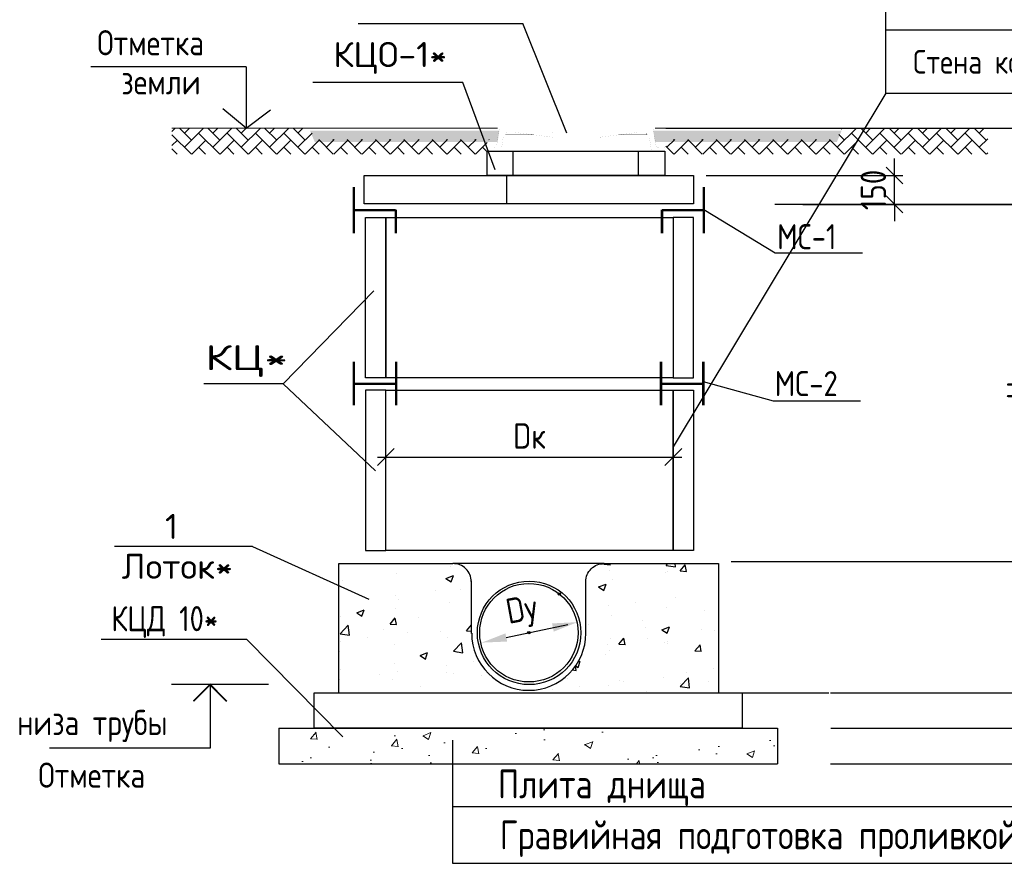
# Model space of a CAD drawing. Extents: x 0 to 362422, y 0 to 4201735.
# Tile 21 of 256: x 360175 to 360291, y 4197100 to 4197200. Entities that reach past the tile are written whole.
import ezdxf
from ezdxf.enums import TextEntityAlignment as Align

# ---------------------------------------------------------------- set-up
doc = ezdxf.new("R2010")
doc.units = 0
doc.header["$LTSCALE"] = 0.5
doc.header["$MEASUREMENT"] = 0
doc.header["$PDMODE"] = 32
doc.header["$PDSIZE"] = 0.3
for name, color, linetype in [('BUILDING', 2, 'Continuous'), ('DIMS', 3, 'Continuous'), ('English', 1, 'Continuous'), ('KOLODEZ', 250, 'Continuous'), ('RUSSIAN', 4, 'Continuous'), ('TEXT', 3, 'Continuous')]:
    doc.layers.add(name, color=color, linetype=linetype)
doc.layers.add('Hatch', color=7, linetype='Continuous', lineweight=13)
doc.styles.add('ROMANS', font='romans.shx', dxfattribs={"width": 0.8})
doc.styles.add('STANDART', font='romans.shx', dxfattribs={"width": 0.8, "height": 300})
doc.dimstyles.new('ROMANS_1', dxfattribs={"dimtxt": 3, "dimasz": 2, "dimexe": 1, "dimexo": 1.5, "dimgap": 1, "dimtad": 1, "dimdsep": 46, "dimtxsty": 'ROMANS', "dimblk1": 'OBLIQUE', "dimblk2": 'OBLIQUE', "dimsah": 1, "dimcen": -2.5, "dimdle": 1, "dimclrd": 3, "dimclre": 3, "dimclrt": 3, "dimadec": 0, "dimazin": 0, "dimtfac": 1, "dimtix": 1, "dimtmove": 1, "dimatfit": 3, "dimldrblk": 'OPEN30', "dimfxl": 1, "dimtolj": 1, "dimtzin": 0, "dimarcsym": 0})
pattern_1 = [(50, (354756.689, 4196624.5785), (9.564695, -0.836802), [1.000125, -11.001375]), (355, (354756.689, 4196624.578), (-1.850248, 10.030474), [0.8001, -8.8011]), (100.451, (354757.486, 4196624.509), (7.714481, 9.193626), [0.849975, -9.349725]), (46.1842, (354756.689, 4196627.245), (14.23165, -2.207222), [1.500187, -16.502063]), (96.6356, (354757.875, 4196627.062), (12.463722, 12.98984), [1.274962, -14.024587]), (351.184, (354756.689, 4196627.245), (12.46374, 12.98982), [1.20015, -13.20165]), (21, (354758.022, 4196626.579), (7.959781, -5.36894), [1.000125, -11.001375]), (326, (354758.022, 4196626.579), (3.244606, 9.669868), [0.8001, -8.8011]), (71.4514, (354758.686, 4196626.131), (11.204366, 4.30095), [0.849975, -9.349725]), (37.5, (354756.6888, 4196624.5785), (0.1621517, 4.4391395), [0, -8.69442, 0, -8.93445, 0, -8.8344375]), (7.5, (354756.689, 4196624.5785), (3.5080323, 5.25948), [0, -5.09397, 0, -8.494395, 0, -3.3670875]), (327.5, (354753.715, 4196624.5785), (7.1185062, -0.300759), [0, -3.33375, 0, -10.4013, 0, -13.801725]), (317.5, (354752.3816, 4196624.5785), (7.776782, 1.334891), [0, -4.333875, 0, -6.90753, 0, -9.801225])]

# ---------------------------------------------------------------- blocks, each defined once
blk = doc.blocks.new('_Oblique')
at = {"color": 0, "linetype": 'ByBlock', "lineweight": -2}
blk.add_line((-0.5, -0.5), (0.5, 0.5), dxfattribs=at)
blk = doc.blocks.new('*D635')
at = {"layer": 'Defpoints', "color": 0, "lineweight": 50, "transparency": 16777216}
for p in [(360267.25, 4197135.65), (360281.22, 4197115.93), (360296.29, 4197115.93)]:
    blk.add_point(p, dxfattribs=at)
at = {"layer": 'DIMS', "color": 0, "lineweight": -2, "transparency": 16777216}
for p, q in [((360296.29, 4197136.65), (360296.29, 4197114.93)), ((360268.75, 4197135.65), (360297.29, 4197135.65)), ((360282.72, 4197115.93), (360297.29, 4197115.93))]:
    blk.add_line(p, q, dxfattribs=at)
at = {"layer": 'DIMS', "color": 0, "lineweight": -2, "transparency": 16777216, "xscale": 2, "yscale": 2, "zscale": 2}
for p, rotation in [((360296.29, 4197135.65), 90), ((360296.29, 4197115.93), 270)]:
    blk.add_blockref('_Oblique', p, dxfattribs=dict(at, rotation=rotation))
at = {"layer": 'DIMS', "color": 0, "transparency": 16777216, "insert": (360293.79, 4197128.04), "char_height": 3, "attachment_point": 5, "rotation": 90, "style": 'ROMANS'}
blk.add_mtext('\\A1;hл', dxfattribs=at)
blk = doc.blocks.new('_Open30')
at = {"layer": 'TEXT', "color": 0, "lineweight": -2}
for p, q in [((-1, 0.268), (0, 0)), ((0, 0), (-1, -0.268)), ((0, 0), (-1, 0))]:
    blk.add_line(p, q, dxfattribs=at)
blk = doc.blocks.new('*D636')
at = {"layer": 'Defpoints', "color": 0, "lineweight": 50, "transparency": 16777216}
for p in [(360251.9, 4197148.02), (360217.88, 4197136.97), (360251.9, 4197136.97)]:
    blk.add_point(p, dxfattribs=at)
at = {"layer": 'DIMS', "color": 0, "lineweight": -2, "transparency": 16777216}
for p, q in [((360217.88, 4197138.47), (360217.88, 4197149.02)), ((360251.9, 4197138.47), (360251.9, 4197149.02)), ((360216.88, 4197148.02), (360252.9, 4197148.02))]:
    blk.add_line(p, q, dxfattribs=at)
at = {"layer": 'DIMS', "color": 0, "lineweight": -2, "transparency": 16777216, "xscale": 2, "yscale": 2, "zscale": 2, "rotation": 180}
blk.add_blockref('_Oblique', (360217.88, 4197148.02), dxfattribs=at)
at = {"layer": 'DIMS', "color": 0, "lineweight": -2, "transparency": 16777216, "xscale": 2, "yscale": 2, "zscale": 2}
blk.add_blockref('_Oblique', (360251.9, 4197148.02), dxfattribs=at)
at = {"layer": 'DIMS', "color": 0, "transparency": 16777216, "insert": (360234.89, 4197150.52), "char_height": 3, "attachment_point": 5, "style": 'ROMANS'}
blk.add_mtext('\\A1;Dк', dxfattribs=at)
blk = doc.blocks.new('*D639')
at = {"layer": 'Defpoints', "color": 0, "lineweight": 50, "transparency": 16777216}
for p in [(360267.25, 4197177.92), (360257.27, 4197135.65), (360296.29, 4197135.65)]:
    blk.add_point(p, dxfattribs=at)
at = {"layer": 'DIMS', "color": 0, "lineweight": -2, "transparency": 16777216}
for p, q in [((360268.75, 4197177.92), (360297.29, 4197177.92)), ((360296.29, 4197178.92), (360296.29, 4197134.65)), ((360258.77, 4197135.65), (360297.29, 4197135.65))]:
    blk.add_line(p, q, dxfattribs=at)
at = {"layer": 'DIMS', "color": 0, "lineweight": -2, "transparency": 16777216, "xscale": 2, "yscale": 2, "zscale": 2}
for p, rotation in [((360296.29, 4197177.92), 90), ((360296.29, 4197135.65), 270)]:
    blk.add_blockref('_Oblique', p, dxfattribs=dict(at, rotation=rotation))
at = {"layer": 'DIMS', "color": 0, "transparency": 16777216, "insert": (360293.29, 4197156.78), "char_height": 3, "attachment_point": 5, "rotation": 90, "style": 'ROMANS'}
blk.add_mtext('\\A1;Hр', dxfattribs=at)
blk = doc.blocks.new('*D640')
at = {"layer": 'Defpoints', "color": 0, "lineweight": 50, "transparency": 16777216}
for p in [(360249.54, 4197186.94), (360296.29, 4197186.94), (360267.75, 4197177.92)]:
    blk.add_point(p, dxfattribs=at)
at = {"layer": 'DIMS', "color": 0, "lineweight": -2, "transparency": 16777216}
for p, q in [((360296.29, 4197176.92), (360296.29, 4197187.94)), ((360251.04, 4197186.94), (360297.29, 4197186.94)), ((360269.25, 4197177.92), (360297.29, 4197177.92))]:
    blk.add_line(p, q, dxfattribs=at)
at = {"layer": 'DIMS', "color": 0, "lineweight": -2, "transparency": 16777216, "xscale": 2, "yscale": 2, "zscale": 2}
for p, rotation in [((360296.29, 4197186.94), 90), ((360296.29, 4197177.92), 270)]:
    blk.add_blockref('_Oblique', p, dxfattribs=dict(at, rotation=rotation))
at = {"layer": 'DIMS', "color": 0, "transparency": 16777216, "insert": (360293.79, 4197182.43), "char_height": 3, "attachment_point": 5, "rotation": 90, "style": 'ROMANS'}
blk.add_mtext('\\A1;hг', dxfattribs=at)
blk = doc.blocks.new('*D641')
at = {"layer": 'Defpoints', "color": 0, "lineweight": 50, "transparency": 16777216}
for p in [(360254.31, 4197181.33), (360278.09, 4197181.33), (360262.44, 4197177.92)]:
    blk.add_point(p, dxfattribs=at)
at = {"layer": 'DIMS', "color": 0, "lineweight": -2, "transparency": 16777216}
for p, q in [((360278.09, 4197181.33), (360278.09, 4197183.33)), ((360255.81, 4197181.33), (360279.09, 4197181.33)), ((360278.09, 4197177.92), (360278.09, 4197181.33)), ((360263.94, 4197177.92), (360279.09, 4197177.92)), ((360278.09, 4197177.92), (360278.09, 4197175.92))]:
    blk.add_line(p, q, dxfattribs=at)
at = {"layer": 'DIMS', "color": 0, "lineweight": -2, "transparency": 16777216, "xscale": 2, "yscale": 2, "zscale": 2}
for p, rotation in [((360278.09, 4197181.33), 270), ((360278.09, 4197177.92), 90)]:
    blk.add_blockref('_Oblique', p, dxfattribs=dict(at, rotation=rotation))
at = {"layer": 'DIMS', "color": 0, "transparency": 16777216, "insert": (360275.59, 4197179.62), "char_height": 3, "attachment_point": 5, "rotation": 90, "style": 'ROMANS'}
blk.add_mtext('\\A1;150', dxfattribs=at)
blk = doc.blocks.new('*D642')
at = {"layer": 'Defpoints', "color": 0, "lineweight": 50, "transparency": 16777216}
for p in [(360269, 4197120.13), (360296.27, 4197120.13), (360269.07, 4197115.93)]:
    blk.add_point(p, dxfattribs=at)
at = {"layer": 'DIMS', "color": 0, "lineweight": -2, "transparency": 16777216}
for p, q in [((360304.01, 4197117.44), (360304.01, 4197125.27)), ((360296.27, 4197114.93), (360296.27, 4197121.13)), ((360270.5, 4197120.13), (360297.27, 4197120.13)), ((360296.27, 4197118.03), (360304.01, 4197117.44)), ((360270.57, 4197115.93), (360297.27, 4197115.93))]:
    blk.add_line(p, q, dxfattribs=at)
at = {"layer": 'DIMS', "color": 0, "lineweight": -2, "transparency": 16777216, "xscale": 2, "yscale": 2, "zscale": 2}
for p, rotation in [((360296.27, 4197120.13), 90), ((360296.27, 4197115.93), 270)]:
    blk.add_blockref('_Oblique', p, dxfattribs=dict(at, rotation=rotation))
at = {"layer": 'DIMS', "color": 0, "transparency": 16777216, "insert": (360301.51, 4197121.36), "char_height": 3, "attachment_point": 5, "rotation": 90, "style": 'ROMANS'}
blk.add_mtext('\\A1;100', dxfattribs=at)
blk = doc.blocks.new('*D643')
at = {"layer": 'Defpoints', "color": 0, "lineweight": 50, "transparency": 16777216}
for p in [(360270.12, 4197115.93), (360269.01, 4197111.73), (360296.27, 4197111.73)]:
    blk.add_point(p, dxfattribs=at)
at = {"layer": 'DIMS', "color": 0, "lineweight": -2, "transparency": 16777216}
for p, q in [((360296.27, 4197115.93), (360296.27, 4197117.93)), ((360271.62, 4197115.93), (360297.27, 4197115.93)), ((360296.27, 4197115.93), (360296.27, 4197111.73)), ((360270.51, 4197111.73), (360297.27, 4197111.73)), ((360296.27, 4197111.73), (360296.27, 4197109.73))]:
    blk.add_line(p, q, dxfattribs=at)
at = {"layer": 'DIMS', "color": 0, "lineweight": -2, "transparency": 16777216, "xscale": 2, "yscale": 2, "zscale": 2}
for p, rotation in [((360296.27, 4197115.93), 270), ((360296.27, 4197111.73), 90)]:
    blk.add_blockref('_Oblique', p, dxfattribs=dict(at, rotation=rotation))
at = {"layer": 'DIMS', "color": 0, "transparency": 16777216, "insert": (360293.77, 4197113.83), "char_height": 3, "attachment_point": 5, "rotation": 90, "style": 'ROMANS'}
blk.add_mtext('\\A1;100', dxfattribs=at)

msp = doc.modelspace()

# ---------------------------------------------------------------- hatches: boundary and pattern name
at = {"layer": 'Hatch'}
h = msp.add_hatch(dxfattribs=at)
h.set_pattern_fill('AR-HBONE', color=0, scale=0.297, style=0)
h.set_pattern_definition([(45, (360143.6366, 4196857.0527), (1e-16, 1.6800857), [3.564, -1.188]), (135, (360144.4766, 4196857.8927), (1e-16, 1.6800857), [3.564, -1.188])])
h.paths.add_polyline_path([(360289.128, 4197186.938), (360271.837, 4197186.938), (360271.269, 4197185.582), (360251.218, 4197185.582), (360250.948, 4197184.472, -0.1013745), (360250.97, 4197184.364), (360250.97, 4197184.2), (360250.923, 4197184.2), (360250.923, 4197183.854), (360289.128, 4197183.854)])
h.paths.add_polyline_path([(360229.883, 4197185.543), (360230.721, 4197185.543), (360230.716, 4197185.582), (360209.467, 4197185.582), (360208.899, 4197186.938), (360192.554, 4197186.938), (360192.554, 4197183.854), (360229.883, 4197183.854)])
h = msp.add_hatch(dxfattribs=at)
h.set_pattern_fill('AR-CONC', color=0, scale=0.297, style=0)
h.set_pattern_definition([(50, (360143.6366, 4196856.7541), (2.130263, -0.186374), [0.22275, -2.45025]), (355, (360143.6366, 4196856.7541), (-0.412091, 2.23401), [0.1782, -1.9602]), (100.4514, (360143.814, 4196856.7386), (1.718173, 2.047635), [0.189308, -2.082392]), (46.1842, (360143.6366, 4196857.3481), (3.169706, -0.491591), [0.334125, -3.675375]), (96.6356, (360143.9007, 4196857.3072), (2.775948, 2.89313), [0.283963, -3.123588]), (351.1842, (360143.6366, 4196857.348), (2.775946, 2.893132), [0.2673, -2.9403]), (21, (360143.9336, 4196857.1996), (1.772814, -1.195778), [0.22275, -2.45025]), (326, (360143.9336, 4196857.1996), (0.722647, 2.153696), [0.1782, -1.9602]), (71.4514, (360144.0813, 4196857.1), (2.495461, 0.957916), [0.189308, -2.082392]), (37.5, (360143.63656, 4196856.75414), (0.0361148, 0.9886947), [0, -1.93644, 0, -1.9899, 0, -1.967625]), (7.5, (360143.6366, 4196856.7541), (0.7813165, 1.1714028), [0, -1.13454, 0, -1.89189, 0, -0.749925]), (327.5, (360142.97425, 4196856.75414), (1.5854526, -0.066988), [0, -0.7425, 0, -2.3166, 0, -3.07395]), (317.5, (360142.6772, 4196856.7541), (1.732063, 0.297312), [0, -0.96525, 0, -1.53846, 0, -2.18295])])
h.paths.add_polyline_path([(360230.526, 4197186.64), (360208.899, 4197186.64), (360209.467, 4197185.284), (360230.716, 4197185.284)])
h.paths.add_polyline_path([(360271.837, 4197186.64), (360251.548, 4197186.64), (360251.218, 4197185.284), (360271.269, 4197185.284)])
h.paths.add_polyline_path([(360251.548, 4197186.64), (360249.535, 4197186.64), (360249.747, 4197185.284), (360251.218, 4197185.284)])
h.paths.add_polyline_path([(360231.317, 4197186.64), (360230.526, 4197186.64), (360230.716, 4197185.284), (360231.105, 4197185.284)])
h = msp.add_hatch(dxfattribs=at)
h.set_pattern_fill('AR-CONC', color=0, scale=0.0525, style=0)
h.set_pattern_definition(pattern_1)
h.paths.add_polyline_path([(360208.753, 4197111.735), (360214.846, 4197115.935), (360209.399, 4197115.935), (360205.199, 4197115.935), (360205.199, 4197111.735)])
h.paths.add_polyline_path([(360264.262, 4197111.735), (360264.262, 4197115.935), (360260.062, 4197115.935), (360241.464, 4197115.935), (360241.464, 4197111.735)])
h = msp.add_hatch(dxfattribs=at)
h.set_pattern_fill('AR-CONC', color=0, scale=0.0525, style=0)
h.set_pattern_definition(pattern_1)
h.paths.add_polyline_path([(360241.464, 4197111.735), (360241.464, 4197115.935), (360214.846, 4197115.935), (360208.753, 4197111.735)])

# ---------------------------------------------------------------- linework, layer by layer
at = {"color": 0}
for p, q in [((360225.515, 4197135.055), (360225.515, 4197135.055)), ((360243.705, 4197135.346), (360244.456, 4197135.28)), ((360243.706, 4197135.346), (360243.756, 4197135.406)), ((360244.454, 4197135.279), (360244.431, 4197135.406)), ((360247.558, 4197135.371), (360247.558, 4197135.371)), ((360251.046, 4197135.201), (360252.165, 4197135.028)), ((360251.047, 4197135.201), (360251.243, 4197135.406)), ((360252.165, 4197135.028), (360252.121, 4197135.406)), ((360252.724, 4197134.557), (360253.33, 4197135.279)), ((360253.472, 4197134.49), (360253.327, 4197135.278)), ((360219.164, 4197134.251), (360219.164, 4197134.251)), ((360224.995, 4197133.659), (360225.62, 4197133.237)), ((360224.996, 4197133.658), (360225.876, 4197133.996)), ((360225.62, 4197133.237), (360225.875, 4197133.997)), ((360244.305, 4197134.62), (360244.305, 4197134.62)), ((360251.017, 4197134.337), (360251.017, 4197134.337)), ((360251.229, 4197134.446), (360251.229, 4197134.446)), ((360252.723, 4197134.557), (360253.474, 4197134.491)), ((360212.709, 4197133.365), (360212.709, 4197133.365)), ((360226.767, 4197132.391), (360226.767, 4197132.391)), ((360243.064, 4197132.652), (360243.689, 4197132.23)), ((360243.065, 4197132.651), (360243.945, 4197132.989)), ((360243.689, 4197132.23), (360243.944, 4197132.99)), ((360244.699, 4197133.503), (360244.699, 4197133.503)), ((360215.859, 4197131.198), (360215.859, 4197131.198)), ((360219.006, 4197131.612), (360219.006, 4197131.612)), ((360223.768, 4197132.239), (360223.768, 4197132.239)), ((360252.16, 4197131.454), (360252.16, 4197131.454)), ((360219.011, 4197130.065), (360219.011, 4197130.065)), ((360219.435, 4197131.132), (360219.435, 4197131.132)), ((360225.362, 4197130.87), (360225.362, 4197130.87)), ((360244.251, 4197130.412), (360244.251, 4197130.412)), ((360247.398, 4197130.827), (360247.398, 4197130.827)), ((360251.076, 4197130.26), (360251.076, 4197130.26)), ((360212.556, 4197129.18), (360212.556, 4197129.18)), ((360214.431, 4197129.604), (360215.056, 4197129.182)), ((360214.432, 4197129.603), (360215.312, 4197129.941)), ((360215.01, 4197129.33), (360215.01, 4197129.33)), ((360215.056, 4197129.182), (360215.311, 4197129.942)), ((360218.396, 4197128.255), (360219.002, 4197128.978)), ((360219.144, 4197128.189), (360218.999, 4197128.977)), ((360221.722, 4197129.046), (360221.722, 4197129.046)), ((360244.546, 4197129.317), (360244.546, 4197129.317)), ((360255.578, 4197129.923), (360255.578, 4197129.923)), ((360212.458, 4197127.115), (360213.438, 4197128.136)), ((360213.577, 4197126.942), (360213.438, 4197128.136)), ((360218.395, 4197128.255), (360219.146, 4197128.19)), ((360227.414, 4197127.466), (360228.011, 4197128.177)), ((360241.857, 4197128.195), (360241.857, 4197128.195)), ((360248.245, 4197128.665), (360248.245, 4197128.665)), ((360248.569, 4197127.912), (360248.569, 4197127.912)), ((360250.57, 4197127.589), (360251.45, 4197127.927)), ((360251.194, 4197127.168), (360251.449, 4197127.928)), ((360212.458, 4197127.116), (360213.576, 4197126.942)), ((360215.699, 4197126.653), (360215.699, 4197126.653)), ((360217.661, 4197127.641), (360217.661, 4197127.641)), ((360220.461, 4197127.28), (360220.461, 4197127.28)), ((360224.373, 4197127.357), (360224.373, 4197127.357)), ((360225.209, 4197126.685), (360225.209, 4197126.685)), ((360227.413, 4197127.466), (360228.011, 4197127.414)), ((360245.45, 4197125.888), (360246.056, 4197126.611)), ((360246.198, 4197125.822), (360246.053, 4197126.61)), ((360250.569, 4197127.59), (360251.194, 4197127.168)), ((360255.281, 4197127.628), (360255.281, 4197127.628)), ((360256.793, 4197127.54), (360256.793, 4197127.54)), ((360212.551, 4197126.239), (360212.551, 4197126.239)), ((360218.859, 4197125.88), (360218.859, 4197125.88)), ((360225.877, 4197125.034), (360226.856, 4197126.055)), ((360226.995, 4197124.861), (360226.856, 4197126.055)), ((360244.091, 4197125.868), (360244.091, 4197125.868)), ((360244.508, 4197126.507), (360244.508, 4197126.507)), ((360245.449, 4197125.889), (360246.201, 4197125.823)), ((360248.853, 4197126.495), (360248.853, 4197126.495)), ((360250.923, 4197126.075), (360250.923, 4197126.075)), ((360251.22, 4197126.223), (360251.22, 4197126.223)), ((360251.258, 4197125.904), (360251.258, 4197125.904)), ((360254.468, 4197125.099), (360255.075, 4197125.822)), ((360255.217, 4197125.033), (360255.071, 4197125.821)), ((360212.403, 4197124.994), (360212.403, 4197124.994)), ((360221.936, 4197124.542), (360222.561, 4197124.12)), ((360221.937, 4197124.541), (360222.817, 4197124.879)), ((360222.561, 4197124.12), (360222.816, 4197124.88)), ((360225.876, 4197125.035), (360226.995, 4197124.861)), ((360226.248, 4197124.889), (360226.248, 4197124.889)), ((360243.926, 4197124.645), (360243.926, 4197124.645)), ((360244.393, 4197125.132), (360244.393, 4197125.132)), ((360254.467, 4197125.1), (360255.219, 4197125.034)), ((360218.916, 4197123.63), (360218.916, 4197123.63)), ((360225.094, 4197123.367), (360225.094, 4197123.367)), ((360228.241, 4197123.781), (360228.241, 4197123.781)), ((360240.338, 4197123.31), (360240.63, 4197123.113)), ((360240.413, 4197122.78), (360240.35, 4197123.327)), ((360240.63, 4197123.113), (360240.885, 4197123.873)), ((360240.636, 4197123.776), (360240.886, 4197123.872)), ((360212.509, 4197122.939), (360212.509, 4197122.939)), ((360217.153, 4197122.321), (360217.153, 4197122.321)), ((360219.22, 4197122.655), (360219.22, 4197122.655)), ((360225.056, 4197122.499), (360225.056, 4197122.499)), ((360225.932, 4197122.372), (360225.932, 4197122.372)), ((360229.261, 4197122.128), (360229.261, 4197122.128)), ((360239.984, 4197122.847), (360240.413, 4197122.78)), ((360250.77, 4197121.889), (360250.77, 4197121.889)), ((360252.714, 4197120.872), (360253.693, 4197121.893)), ((360253.486, 4197122.581), (360253.486, 4197122.581)), ((360253.832, 4197120.699), (360253.693, 4197121.893)), ((360256.633, 4197122.996), (360256.633, 4197122.996)), ((360257.226, 4197122.774), (360257.226, 4197122.774)), ((360212.391, 4197121.695), (360212.391, 4197121.695)), ((360218.706, 4197121.694), (360218.706, 4197121.694)), ((360221.928, 4197120.87), (360221.928, 4197120.87)), ((360239.356, 4197121.804), (360239.356, 4197121.804)), ((360240.783, 4197120.909), (360240.783, 4197120.909)), ((360244.24, 4197120.946), (360244.24, 4197120.946)), ((360245.545, 4197121.536), (360245.545, 4197121.536)), ((360246.067, 4197121.521), (360246.067, 4197121.521)), ((360252.713, 4197120.872), (360253.831, 4197120.699)), ((360252.779, 4197121.237), (360252.779, 4197121.237)), ((360256.06, 4197121.504), (360256.06, 4197121.504)), ((360237.636, 4197120.495), (360237.636, 4197120.495)), ((360237.889, 4197120.142), (360237.889, 4197120.142)), ((360248.727, 4197120.245), (360248.727, 4197120.245))]:
    msp.add_line(p, q, dxfattribs=at)
at = {"color": 0, "linetype": 'Continuous'}
for p, q in [((360260.062, 4197120.129), (360270.319, 4197120.129)), ((360225.775, 4197114.513), (360225.775, 4197099.957))]:
    msp.add_line(p, q, dxfattribs=at)
at = {"layer": 'BUILDING', "color": 0}
for p, q in [((360277.077, 4197191.089), (360277.077, 4197213.461)), ((360277.077, 4197191.089), (360251.896, 4197149.22)), ((360205.199, 4197115.935), (360205.199, 4197111.735)), ((360205.199, 4197115.935), (360264.262, 4197115.935)), ((360264.262, 4197115.935), (360264.262, 4197111.735)), ((360205.199, 4197111.735), (360264.262, 4197111.735))]:
    msp.add_line(p, q, dxfattribs=at)
at = {"layer": 'DIMS', "color": 0}
for p, q in [((360214.587, 4197199.295), (360234.104, 4197199.295)), ((360239.315, 4197186.341), (360234.104, 4197199.295)), ((360277.077, 4197198.546), (360348.69, 4197198.546)), ((360201.336, 4197194.166), (360182.965, 4197194.166)), ((360201.336, 4197194.166), (360201.336, 4197186.932)), ((360226.989, 4197192.315), (360209.236, 4197192.315)), ((360230.84, 4197182.008), (360226.989, 4197192.315)), ((360277.077, 4197191.089), (360348.735, 4197191.089)), ((360201.336, 4197186.932), (360198.591, 4197189.199)), ((360201.336, 4197186.932), (360204.23, 4197189.108)), ((360267.247, 4197177.917), (360298.558, 4197177.917)), ((360255.528, 4197177.289), (360263.966, 4197172.178)), ((360263.966, 4197172.178), (360274.292, 4197172.178)), ((360216.466, 4197167.671), (360205.731, 4197156.69)), ((360255.45, 4197156.96), (360263.737, 4197154.66)), ((360205.731, 4197156.69), (360196.314, 4197156.69)), ((360205.731, 4197156.69), (360216.654, 4197146.381)), ((360263.737, 4197154.66), (360274.063, 4197154.66)), ((360202.081, 4197137.425), (360185.743, 4197137.425)), ((360202.081, 4197137.425), (360215.859, 4197131.198)), ((360232.139, 4197126.675), (360239.417, 4197128.205)), ((360201.426, 4197126.449), (360184.198, 4197126.449)), ((360212.789, 4197114.918), (360201.426, 4197126.449)), ((360204, 4197121.096), (360192.493, 4197121.096)), ((360225.775, 4197106.669), (360330.714, 4197106.669)), ((360225.775, 4197099.957), (360330.714, 4197099.957))]:
    msp.add_line(p, q, dxfattribs=at)
msp.add_lwpolyline([(360197.076, 4197121.096), (360197.076, 4197113.59), (360178.08, 4197113.59)], dxfattribs=at)
at = {"layer": 'DIMS', "color": 0, "const_width": 0.198}
msp.add_lwpolyline([(360199.056, 4197119.116), (360197.076, 4197121.096), (360195.096, 4197119.116)], dxfattribs=at)
at = {"layer": 'DIMS', "color": 0}
msp.add_point((360234.817, 4197127.237), dxfattribs=at)
for points in [[(360237.552, 4197128.337), (360237.762, 4197127.37), (360240.56, 4197128.483)], [(360232.037, 4197127.159), (360232.241, 4197126.19), (360229.233, 4197126.064)]]:
    msp.add_solid(points, dxfattribs=at)
at = {"layer": 'Hatch', "color": 0}
for p, q in [((360192.554, 4197186.938), (360231.103, 4197186.913)), ((360249.745, 4197186.938), (360288.625, 4197186.938))]:
    msp.add_line(p, q, dxfattribs=at)
msp.add_lwpolyline([(360229.79, 4197184.2), (360229.883, 4197184.2)], dxfattribs=at)
at = {"layer": 'KOLODEZ', "color": 0}
for p, q in [((360215.328, 4197177.98), (360215.328, 4197181.326)), ((360254.306, 4197181.326), (360254.306, 4197177.98)), ((360254.302, 4197177.98), (360215.328, 4197177.98)), ((360212.33, 4197120.129), (360212.33, 4197135.406)), ((360212.33, 4197135.406), (360225.829, 4197135.406)), ((360225.829, 4197135.445), (360243.718, 4197135.445)), ((360243.718, 4197135.406), (360257.266, 4197135.406)), ((360257.266, 4197135.406), (360257.266, 4197120.129))]:
    msp.add_line(p, q, dxfattribs=at)
at = {"layer": 'KOLODEZ', "color": 0, "const_width": 0.00548}
for points in [[(360240.426, 4197184.2), (360229.883, 4197184.2), (360229.883, 4197184.364, -0.4142136), (360230.156, 4197184.638), (360230.723, 4197184.638, 0.3695011), (360230.994, 4197184.869), (360231.317, 4197186.938), (360240.426, 4197186.938)], [(360240.426, 4197184.2), (360250.97, 4197184.2), (360250.97, 4197184.364, 0.4142136), (360250.696, 4197184.638), (360250.129, 4197184.638, -0.3695011), (360249.859, 4197184.869), (360249.535, 4197186.938), (360240.426, 4197186.938)]]:
    msp.add_lwpolyline(points, format="xyb", dxfattribs=at)
at = {"layer": 'KOLODEZ', "color": 0}
for points, format in [([(360231.526, 4197184.2, 0.00548, 0.00548, 0), (360231.783, 4197185.908, 0.00548, 0.00548, -0.3711057), (360232.054, 4197186.141, 0.00548, 0.00548, 0), (360235.402, 4197186.141, 0, 0, 0)], "xyseb"), ([(360231.937, 4197186.391, 0.00548, 0.00548, 0), (360232.156, 4197186.391, 0.00548, 0.00548, 0), (360232.156, 4197186.391, 0.00548, 0.00548, -0.4142136), (360232.21, 4197186.445, 0.00548, 0.00548, 0), (360237.526, 4197186.445, 0.00548, 0, -0.4142136), (360237.663, 4197186.308, 0, 0, 0), (360237.742, 4197185.843, 0, 0, 0)], "xyseb"), ([(360238.18, 4197185.843, 0, 0, 0), (360238.263, 4197186.308, 0, 0.00548, -0.4142136), (360238.4, 4197186.445, 0.00548, 0.00548, 0), (360240.426, 4197186.445, 0, 0, 0)], "xyseb"), ([(360242.672, 4197185.843, 0, 0, 0), (360242.589, 4197186.308, 0, 0.00548, 0.4142136), (360242.452, 4197186.445, 0.00548, 0.00548, 0), (360240.426, 4197186.445, 0, 0, 0)], "xyseb"), ([(360248.916, 4197186.391, 0.00548, 0.00548, 0), (360248.697, 4197186.391, 0.00548, 0.00548, 0), (360248.697, 4197186.391, 0.00548, 0.00548, 0.4142136), (360248.642, 4197186.445, 0.00548, 0.00548, 0), (360243.326, 4197186.445, 0.00548, 0, 0.4142136), (360243.189, 4197186.308, 0, 0, 0), (360243.11, 4197185.843, 0, 0, 0)], "xyseb"), ([(360249.326, 4197184.2, 0.00548, 0.00548, 0), (360249.069, 4197185.908, 0.00548, 0.00548, 0.3711057), (360248.799, 4197186.141, 0.00548, 0.00548, 0), (360245.45, 4197186.141, 0, 0, 0)], "xyseb"), ([(360227.999, 4197133.279, 0.423662), (360225.801, 4197135.408, 1)], "xyb"), ([(360241.548, 4197133.279, -0.423662), (360243.746, 4197135.408, -1)], "xyb"), ([(360228.041, 4197127.179, 1), (360241.555, 4197127.179, -1)], "xyb")]:
    msp.add_lwpolyline(points, format=format, dxfattribs=at)
for points, const_width in [([(360231.755, 4197186.938), (360231.755, 4197186.36)], 0.00548), ([(360231.755, 4197186.36), (360233.682, 4197186.36)], 0.00548), ([(360231.937, 4197186.391), (360231.937, 4197186.938)], 0.00548), ([(360232.156, 4197186.141), (360232.156, 4197186.36)], 0.00548), ([(360237.742, 4197185.843), (360233.015, 4197186.445)], 0.00548), ([(360243.11, 4197185.843), (360247.837, 4197186.445)], 0.00548), ([(360249.097, 4197186.36), (360247.17, 4197186.36)], 0.00548), ([(360248.697, 4197186.141), (360248.697, 4197186.36)], 0.00548), ([(360248.916, 4197186.391), (360248.916, 4197186.938)], 0.00548), ([(360249.097, 4197186.938), (360249.097, 4197186.36)], 0.00548), ([(360237.742, 4197185.843), (360238.18, 4197185.843)], 0.00548), ([(360238.18, 4197185.843), (360240.426, 4197185.843)], 0.00548), ([(360242.672, 4197185.843), (360240.426, 4197185.843)], 0.00548), ([(360243.11, 4197185.843), (360242.672, 4197185.843)], 0.00548), ([(360214.09, 4197177.151), (360214.09, 4197179.973)], 0.297), ([(360255.528, 4197177.151), (360255.528, 4197179.973)], 0.297), ([(360214.09, 4197177.289), (360214.09, 4197174.467)], 0.297), ([(360214.09, 4197177.22), (360219.056, 4197177.22)], 0.297), ([(360219.056, 4197177.289), (360219.056, 4197174.467)], 0.297), ([(360250.562, 4197177.289), (360250.562, 4197174.467)], 0.297), ([(360250.562, 4197177.22), (360255.528, 4197177.22)], 0.297), ([(360255.528, 4197177.289), (360255.528, 4197174.467)], 0.297), ([(360214.085, 4197159.32), (360214.085, 4197154.151)], 0.297), ([(360219.093, 4197159.32), (360219.093, 4197154.151)], 0.297), ([(360250.463, 4197159.32), (360250.463, 4197154.151)], 0.297), ([(360255.471, 4197159.32), (360255.471, 4197154.151)], 0.297), ([(360214.085, 4197156.673), (360219.093, 4197156.673)], 0.297), ([(360250.463, 4197156.673), (360255.471, 4197156.673)], 0.297)]:
    msp.add_lwpolyline(points, dxfattribs=dict(at, const_width=const_width))
for points in [[(360229.883, 4197184.2), (360250.923, 4197184.2), (360250.923, 4197181.326), (360229.883, 4197181.326)], [(360229.883, 4197184.2), (360232.911, 4197184.2), (360232.911, 4197181.326), (360229.883, 4197181.326)], [(360247.789, 4197184.2), (360250.923, 4197184.2), (360250.923, 4197181.326), (360247.789, 4197181.326)], [(360215.328, 4197181.326), (360254.306, 4197181.326), (360254.306, 4197177.98), (360215.328, 4197177.98)], [(360215.471, 4197176.372), (360217.88, 4197176.372), (360217.88, 4197157.408), (360215.471, 4197157.408)], [(360217.88, 4197176.372), (360251.896, 4197176.372), (360251.896, 4197157.408), (360217.88, 4197157.408)], [(360254.305, 4197176.372), (360251.896, 4197176.372), (360251.896, 4197157.408), (360254.305, 4197157.408)], [(360215.471, 4197136.974), (360217.88, 4197136.974), (360217.88, 4197155.937), (360215.471, 4197155.937)], [(360217.88, 4197155.937), (360251.896, 4197155.937), (360251.896, 4197136.974), (360217.88, 4197136.974)], [(360254.305, 4197136.974), (360251.896, 4197136.974), (360251.896, 4197155.937), (360254.305, 4197155.937)], [(360209.399, 4197120.129), (360260.062, 4197120.129), (360260.062, 4197115.935), (360209.399, 4197115.935)]]:
    msp.add_lwpolyline(points, close=True, dxfattribs=at)
for points in [[(360232.146, 4197181.326), (360232.146, 4197177.98)], [(360228.011, 4197127.147), (360228.011, 4197133.358)], [(360241.548, 4197127.209), (360241.548, 4197133.296)]]:
    msp.add_lwpolyline(points, dxfattribs=at)
for centre, radius in [((360234.841, 4197127.219), 6.123), ((360234.817, 4197127.237), 5.829)]:
    msp.add_circle(centre, radius, dxfattribs=at)
at = {"layer": 'KOLODEZ', "color": 0, "linetype": 'ByBlock'}
msp.add_point((360238.415, 4197131.822), dxfattribs=at)

# ---------------------------------------------------------------- texts
at = {"layer": 'DIMS', "color": 0, "style": 'ROMANS', "width": 0.733059}
msp.add_text('Dу', height=2.97, rotation=10.44327, dxfattribs=at).set_placement((360232.421, 4197128.27), (360235.99, 4197128.928), align=Align.FIT)
at = {"layer": 'English', "color": 0, "style": 'STANDART', "width": 0.8}
msp.add_text('Стена колодца', height=2.8, dxfattribs=at).set_placement((360280.3, 4197193.383))
at = {"layer": 'RUSSIAN', "color": 0, "width": 0.8}
for s, height, style, p in [('Отметка ', 2.97, 'ROMANS', (360183.715, 4197195.549)), ('земли', 2.97, 'ROMANS', (360186.56, 4197190.914)), ('МС-1', 2.97, 'ROMANS', (360264.197, 4197172.601)), ('МС-2', 2.97, 'ROMANS', (360263.905, 4197155.224)), ('КЦД 10*', 2.97, 'ROMANS', (360185.379, 4197127.415)), ('низа трубы ', 2.97, 'ROMANS', (360174.237, 4197115.124)), ('Отметка ', 2.97, 'ROMANS', (360176.743, 4197108.903)), ('Плита днища', 3.40201, 'STANDART', (360231.149, 4197107.641)), ('Гравийная подготовка проливкой битумом t=100', 3.40201, 'STANDART', (360231.379, 4197101.619))]:
    msp.add_text(s, height=height, dxfattribs=dict(at, style=style)).set_placement(p)
at = {"layer": 'RUSSIAN', "color": 0, "style": 'ROMANS'}
for s, p in [('КЦО-1*', (360211.668, 4197194.155)), ('1', (360191.739, 4197138.326)), ('Лоток*', (360186.607, 4197133.609))]:
    msp.add_text(s, height=2.97, dxfattribs=at).set_placement(p)
at = {"layer": 'RUSSIAN', "color": 0, "style": 'ROMANS', "width": 0.977016}
msp.add_text('КЦ*      ', height=2.97, dxfattribs=at).set_placement((360196.502, 4197158.299), (360221.927, 4197158.299), align=Align.FIT)

# ---------------------------------------------------------------- dimensions: what is measured, and where the dimension line sits
at = {"layer": 'DIMS', "color": 0}
for base, p1, p2, angle, text, picture, middle in [((360296.293, 4197186.938), (360267.751, 4197177.917), (360249.535, 4197186.938), 90, 'hг', '*D640', (360293.793, 4197182.427)), ((360278.092, 4197181.326), (360262.436, 4197177.917), (360254.306, 4197181.326), 90, '150', '*D641', (360275.592, 4197179.621)), ((360296.293, 4197135.651), (360267.247, 4197177.917), (360257.266, 4197135.651), 90, 'Hр', '*D639', (360293.293, 4197156.784)), ((360296.265, 4197111.735), (360270.122, 4197115.935), (360269.006, 4197111.735), 270, '100', '*D643', (360293.765, 4197113.835))]:
    dim = msp.add_linear_dim(base=base, p1=p1, p2=p2, angle=angle, text=text, dimstyle='ROMANS_1', override={"dimclrd": 0, "dimclre": 0, "dimclrt": 0}, dxfattribs=at)
    dim.commit()
    dim.dimension.update_dxf_attribs({"geometry": picture, "text_midpoint": middle})
dim = msp.add_linear_dim(base=(360251.896, 4197148.023), p1=(360217.88, 4197136.974), p2=(360251.896, 4197136.974), text='Dк', dimstyle='ROMANS_1', override={"dimclrd": 0, "dimclre": 0, "dimclrt": 0}, dxfattribs=at)
dim.commit()
dim.dimension.update_dxf_attribs({"geometry": '*D636', "text_midpoint": (360234.888, 4197150.523)})
for base, p1, p2, text, picture, middle in [((360296.293, 4197115.935), (360267.247, 4197135.651), (360281.219, 4197115.935), 'hл', '*D635', (360296.293, 4197128.036)), ((360296.265, 4197120.129), (360269.072, 4197115.935), (360268.995, 4197120.129), '100', '*D642', (360304.012, 4197118.441))]:
    dim = msp.add_linear_dim(base=base, p1=p1, p2=p2, angle=90, text=text, dimstyle='ROMANS_1', override={"dimclrd": 0, "dimclre": 0, "dimclrt": 0}, dxfattribs=at)
    dim.commit()
    dim.dimension.update_dxf_attribs({"geometry": picture, "text_midpoint": middle, "dimtype": 160})

doc.saveas('drawing.dxf')
